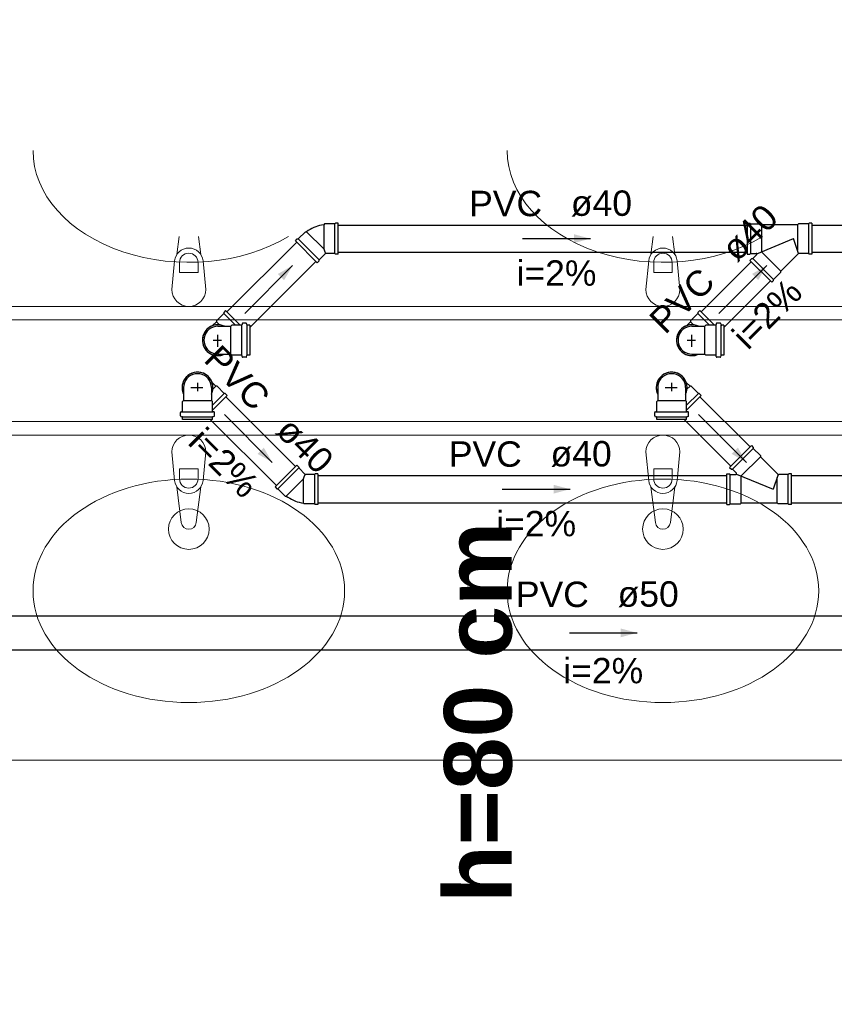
# Model space of a CAD drawing. Header units: millimetres. Extents: x -27714 to -5776, y 5810 to 9208.
# Tile 59 of 256: x -25571.05 to -25566.24, y 7037.78 to 7043.6. Entities that reach past the tile are written whole.
import ezdxf

# ---------------------------------------------------------------- set-up
doc = ezdxf.new("R2010")
doc.units = ezdxf.units.MM
for name, color, linetype in [('HIDRO', 5, 'Continuous'), ('Simbolos', 5, 'Continuous'), ('Simbolos_int', 2, 'Continuous'), ('TEXTO', 7, 'Continuous'), ('TEXTO @ 100', 7, 'Continuous'), ('TEXTO @ 200', 7, 'Continuous'), ('TEXTO @ 25', 7, 'Continuous'), ('TQ-Sentido conduto', 9, 'Continuous')]:
    doc.layers.add(name, color=color, linetype=linetype)
doc.layers.add('TQ-Condutos', color=3, linetype='Continuous', lineweight=30)
doc.layers.add('TQ-Textos conduto', color=7, linetype='Continuous', lineweight=25)
doc.styles.add('Arial', font='arial.ttf')
doc.styles.add('ArialN', font='arialbd.ttf')

# ---------------------------------------------------------------- blocks, each defined once
blk = doc.blocks.new('SIMBOLO NOMENCLATURA')
at = {"linetype": 'Continuous'}
blk.add_circle((-30, 0), 30, dxfattribs=at)
blk = doc.blocks.new('*U147')
at = {"layer": 'TEXTO @ 100', "linetype": 'Continuous', "xscale": 20, "yscale": 20, "zscale": 20}
blk.add_blockref('SIMBOLO NOMENCLATURA', (-25314.2283, 7009.9176), dxfattribs=at)
at = {"layer": 'TEXTO @ 200', "linetype": 'Continuous', "xscale": 40, "yscale": 40, "zscale": 40}
blk.add_blockref('SIMBOLO NOMENCLATURA', (-25314.2283, 7009.9176), dxfattribs=at)
at = {"layer": 'TEXTO @ 25', "linetype": 'Continuous', "xscale": 5, "yscale": 5, "zscale": 5}
blk.add_blockref('SIMBOLO NOMENCLATURA', (-25314.2283, 7009.9176), dxfattribs=at)
blk = doc.blocks.new('*U151')
at = {"layer": 'TEXTO @ 100', "linetype": 'Continuous', "xscale": 20, "yscale": 20, "zscale": 20}
blk.add_blockref('SIMBOLO NOMENCLATURA', (-25312.5642, 7079.2502), dxfattribs=at)
at = {"layer": 'TEXTO @ 200', "linetype": 'Continuous', "xscale": 40, "yscale": 40, "zscale": 40}
blk.add_blockref('SIMBOLO NOMENCLATURA', (-25312.5642, 7079.2502), dxfattribs=at)
at = {"layer": 'TEXTO @ 25', "linetype": 'Continuous', "xscale": 5, "yscale": 5, "zscale": 5}
blk.add_blockref('SIMBOLO NOMENCLATURA', (-25312.5642, 7079.2502), dxfattribs=at)
blk = doc.blocks.new('*U155')
at = {"layer": 'TEXTO @ 200', "linetype": 'Continuous', "xscale": 40, "yscale": 40, "zscale": 40}
blk.add_blockref('SIMBOLO NOMENCLATURA', (-23654.5269, 7584.9791), dxfattribs=at)
blk = doc.blocks.new('*U159')
at = {"layer": 'TEXTO @ 200', "linetype": 'Continuous', "xscale": 40, "yscale": 40, "zscale": 40}
blk.add_blockref('SIMBOLO NOMENCLATURA', (-23783.0676, 7189.4887), dxfattribs=at)

msp = doc.modelspace()

# ---------------------------------------------------------------- hatches: boundary and pattern name
at = {"layer": 'TQ-Sentido conduto', "linetype": 'Continuous'}
for points in [[(-25567.6766, 7042.3064), (-25567.7732, 7042.3323), (-25567.7732, 7042.2806)], [(-25569.4352, 7042.1478), (-25569.5218, 7042.0978), (-25569.4852, 7042.0612)], [(-25566.6352, 7042.1478), (-25566.7218, 7042.0978), (-25566.6852, 7042.0612)], [(-25569.5552, 7040.985), (-25569.6052, 7041.0717), (-25569.6418, 7041.035)], [(-25566.7552, 7040.985), (-25566.8052, 7041.0717), (-25566.8418, 7041.035)], [(-25567.7966, 7040.8264), (-25567.8932, 7040.8523), (-25567.8932, 7040.8006)], [(-25567.4006, 7039.9779), (-25567.4972, 7040.0038), (-25567.4972, 7039.952)]]:
    msp.add_hatch(color=256, dxfattribs=at).paths.add_polyline_path(points)

# ---------------------------------------------------------------- linework, layer by layer
at = {"color": 7, "linetype": 'Continuous', "lineweight": 0}
for p, q in [((-25577.0881, 7041.9064), (-25562.6481, 7041.9064)), ((-25577.0881, 7041.8264), (-25562.6481, 7041.8264)), ((-25577.0881, 7041.2264), (-25562.6481, 7041.2264)), ((-25577.0881, 7041.1464), (-25562.6481, 7041.1464)), ((-25577.0881, 7039.2264), (-25562.6481, 7039.2264))]:
    msp.add_line(p, q, dxfattribs=at)
at = {"color": 83, "linetype": 'Continuous', "lineweight": 0}
msp.add_line((-25583.4481, 7041.8264), (-25562.6481, 7041.8264), dxfattribs=at)
at = {"color": 7, "linetype": 'Continuous', "lineweight": 0}
for points in [[(-25562.6881, 7041.8264), (-25583.4481, 7041.8264)], [(-25585.6481, 7041.2264), (-25562.6481, 7041.2264)]]:
    msp.add_lwpolyline(points, dxfattribs=at)
at = {"color": 83, "linetype": 'Continuous', "lineweight": 0}
msp.add_lwpolyline([(-25562.6481, 7041.2264), (-25585.6481, 7041.2264), (-25585.6481, 7028.3264), (-25562.6481, 7028.3264)], close=True, dxfattribs=at)
at = {"layer": 'HIDRO', "linetype": 'Continuous', "lineweight": 0}
for p, q in [((-25570.1191, 7042.2123), (-25570.1056, 7042.3195)), ((-25569.9906, 7042.3195), (-25569.9772, 7042.2123)), ((-25567.3191, 7042.2123), (-25567.3056, 7042.3195)), ((-25567.1906, 7042.3195), (-25567.1772, 7042.2123)), ((-25570.1481, 7042.0064), (-25570.1321, 7042.1743)), ((-25570.1025, 7042.1656), (-25570.1025, 7042.1061)), ((-25569.9937, 7042.1061), (-25569.9937, 7042.1656)), ((-25569.9641, 7042.1743), (-25569.9481, 7042.0064)), ((-25567.3481, 7042.0064), (-25567.3321, 7042.1743)), ((-25567.3025, 7042.1656), (-25567.3025, 7042.1061)), ((-25567.1937, 7042.1061), (-25567.1937, 7042.1656)), ((-25567.1641, 7042.1743), (-25567.1481, 7042.0064)), ((-25570.1025, 7042.1061), (-25569.9937, 7042.1061)), ((-25567.3025, 7042.1061), (-25567.1937, 7042.1061)), ((-25570.1481, 7041.0464), (-25570.1321, 7040.8786)), ((-25569.9641, 7040.8786), (-25569.9481, 7041.0464)), ((-25567.3481, 7041.0464), (-25567.3321, 7040.8786)), ((-25567.1641, 7040.8786), (-25567.1481, 7041.0464)), ((-25570.1025, 7040.8873), (-25570.1025, 7040.9468)), ((-25570.1025, 7040.9468), (-25569.9937, 7040.9468)), ((-25569.9937, 7040.9468), (-25569.9937, 7040.8873)), ((-25567.3025, 7040.8873), (-25567.3025, 7040.9468)), ((-25567.3025, 7040.9468), (-25567.1937, 7040.9468)), ((-25567.1937, 7040.9468), (-25567.1937, 7040.8873)), ((-25570.1191, 7040.8406), (-25570.0925, 7040.6288)), ((-25570.0037, 7040.6288), (-25569.9772, 7040.8406)), ((-25567.3191, 7040.8406), (-25567.2925, 7040.6288)), ((-25567.2037, 7040.6288), (-25567.1772, 7040.8406))]:
    msp.add_line(p, q, dxfattribs=at)
for centre in [(-25570.0481, 7040.5908), (-25567.2481, 7040.5908)]:
    msp.add_circle(centre, 0.12, dxfattribs=at)
for centre, radius, start, end in [((-25570.0481, 7042.1667), 0.0843, 5.16961, 174.83037), ((-25567.2481, 7042.1667), 0.0843, 5.16961, 174.83037), ((-25570.0481, 7042.1656), 0.0544, 0, 180), ((-25567.2481, 7042.1656), 0.0544, 0, 180), ((-25570.0481, 7042.0064), 0.1, 180, 0), ((-25567.2481, 7042.0064), 0.1, 180, 0), ((-25570.0481, 7041.0464), 0.1, 0, 180), ((-25567.2481, 7041.0464), 0.1, 0, 180), ((-25570.0481, 7040.8862), 0.0843, 185.16961, 354.83039), ((-25570.0481, 7040.8873), 0.0544, 180, 0), ((-25567.2481, 7040.8862), 0.0843, 185.16961, 354.83039), ((-25567.2481, 7040.8873), 0.0544, 180, 0), ((-25570.0481, 7040.6344), 0.0447, 187.13892, 352.86108), ((-25567.2481, 7040.6344), 0.0447, 187.13892, 352.86108)]:
    msp.add_arc(centre, radius, start, end, dxfattribs=at)
for centre in [(-25570.0481, 7042.8264), (-25567.2481, 7042.8264)]:
    msp.add_ellipse(centre, major_axis=(-0.92, 0), ratio=0.717391, start_param=0, end_param=2.265138, dxfattribs=at)
for centre in [(-25570.0481, 7040.2264), (-25567.2481, 7040.2264)]:
    msp.add_ellipse(centre, major_axis=(-0.92, 0), ratio=0.717391, dxfattribs=at)
at = {"layer": 'Simbolos'}
for p, q in [((-25569.2466, 7042.3936), (-25569.2514, 7042.3888)), ((-25569.1866, 7042.3936), (-25569.2466, 7042.3936)), ((-25569.1826, 7042.3977), (-25569.1866, 7042.3936)), ((-25569.1666, 7042.3977), (-25569.1826, 7042.3977)), ((-25569.1666, 7042.2152), (-25569.1666, 7042.3977)), ((-25566.7501, 7042.3976), (-25566.7501, 7042.2152)), ((-25566.7501, 7042.3976), (-25566.7341, 7042.3976)), ((-25566.7341, 7042.3976), (-25566.7301, 7042.3936)), ((-25566.7301, 7042.3936), (-25566.6701, 7042.3936)), ((-25566.6701, 7042.3936), (-25566.6653, 7042.3888)), ((-25566.4529, 7042.3888), (-25566.6653, 7042.3888)), ((-25566.4481, 7042.3936), (-25566.4529, 7042.3888)), ((-25566.3881, 7042.3936), (-25566.4481, 7042.3936)), ((-25566.3841, 7042.3976), (-25566.3881, 7042.3936)), ((-25566.3681, 7042.3976), (-25566.3841, 7042.3976)), ((-25566.3681, 7042.3976), (-25566.3681, 7042.2152)), ((-25569.4188, 7042.2931), (-25569.4075, 7042.3045)), ((-25569.4075, 7042.3045), (-25569.4019, 7042.3045)), ((-25569.4019, 7042.3045), (-25569.3594, 7042.3469)), ((-25569.3594, 7042.3469), (-25569.3527, 7042.3469)), ((-25569.2899, 7042.1642), (-25569.4188, 7042.2931)), ((-25569.2786, 7042.1811), (-25569.2405, 7042.2192)), ((-25569.1866, 7042.2192), (-25569.2405, 7042.2192)), ((-25569.1826, 7042.2152), (-25569.1866, 7042.2192)), ((-25569.1666, 7042.2152), (-25569.1826, 7042.2152)), ((-25566.7501, 7042.2152), (-25566.7341, 7042.2152)), ((-25566.7345, 7042.1775), (-25566.7232, 7042.1888)), ((-25566.7341, 7042.2152), (-25566.7301, 7042.2192)), ((-25566.7301, 7042.2192), (-25566.6967, 7042.2192)), ((-25566.7232, 7042.1888), (-25566.7175, 7042.1888)), ((-25566.7175, 7042.1888), (-25566.6939, 7042.2124)), ((-25566.5518, 7042.1147), (-25566.4496, 7042.2169)), ((-25566.3881, 7042.2192), (-25566.4439, 7042.2192)), ((-25566.3841, 7042.2152), (-25566.3881, 7042.2192)), ((-25566.3681, 7042.2152), (-25566.3841, 7042.2152)), ((-25569.2899, 7042.1642), (-25569.2786, 7042.1755)), ((-25569.2786, 7042.1755), (-25569.2786, 7042.1811)), ((-25566.6055, 7042.0485), (-25566.7345, 7042.1775)), ((-25566.5942, 7042.0655), (-25566.5518, 7042.1079)), ((-25566.5518, 7042.1079), (-25566.5518, 7042.1147)), ((-25566.6055, 7042.0485), (-25566.5942, 7042.0598)), ((-25566.5942, 7042.0598), (-25566.5942, 7042.0655)), ((-25569.8421, 7041.8643), (-25569.8845, 7041.8218)), ((-25569.8308, 7041.8812), (-25569.8421, 7041.8699)), ((-25569.8421, 7041.8699), (-25569.8421, 7041.8643)), ((-25569.8308, 7041.8812), (-25569.7441, 7041.7946)), ((-25567.0421, 7041.8643), (-25567.0845, 7041.8218)), ((-25567.0308, 7041.8812), (-25567.0421, 7041.8699)), ((-25567.0421, 7041.8699), (-25567.0421, 7041.8643)), ((-25567.0308, 7041.8812), (-25566.9441, 7041.7946)), ((-25569.9072, 7041.7924), (-25569.8845, 7041.8149)), ((-25569.8845, 7041.8218), (-25569.8845, 7041.8149)), ((-25569.8766, 7041.7889), (-25569.8375, 7041.7888)), ((-25569.8375, 7041.7888), (-25569.8003, 7041.7888)), ((-25569.7945, 7041.7946), (-25569.8003, 7041.7888)), ((-25569.7378, 7041.7946), (-25569.7945, 7041.7946)), ((-25569.7334, 7041.803), (-25569.7339, 7041.7983)), ((-25569.7103, 7041.8067), (-25569.7295, 7041.8067)), ((-25569.7065, 7041.8037), (-25569.7048, 7041.7976)), ((-25569.6886, 7041.7947), (-25569.701, 7041.7946)), ((-25569.6886, 7041.7947), (-25569.6886, 7041.6182)), ((-25567.1072, 7041.7924), (-25567.0845, 7041.8149)), ((-25567.0845, 7041.8218), (-25567.0845, 7041.8149)), ((-25567.0766, 7041.7889), (-25567.0375, 7041.7888)), ((-25567.0375, 7041.7888), (-25567.0003, 7041.7888)), ((-25566.9945, 7041.7946), (-25567.0003, 7041.7888)), ((-25566.9378, 7041.7946), (-25566.9945, 7041.7946)), ((-25566.9334, 7041.803), (-25566.9339, 7041.7983)), ((-25566.9103, 7041.8067), (-25566.9295, 7041.8067)), ((-25566.9065, 7041.8037), (-25566.9048, 7041.7976)), ((-25566.8886, 7041.7947), (-25566.901, 7041.7946)), ((-25566.8886, 7041.7947), (-25566.8886, 7041.6182)), ((-25569.8766, 7041.624), (-25569.8375, 7041.6241)), ((-25569.8375, 7041.6241), (-25569.8003, 7041.6241)), ((-25569.7945, 7041.6183), (-25569.8003, 7041.6241)), ((-25569.7378, 7041.6183), (-25569.7945, 7041.6183)), ((-25569.7334, 7041.6099), (-25569.7339, 7041.6146)), ((-25569.7103, 7041.6062), (-25569.7295, 7041.6062)), ((-25569.7065, 7041.6092), (-25569.7048, 7041.6153)), ((-25569.6886, 7041.6182), (-25569.701, 7041.6183)), ((-25567.0766, 7041.624), (-25567.0375, 7041.6241)), ((-25567.0375, 7041.6241), (-25567.0003, 7041.6241)), ((-25566.9945, 7041.6183), (-25567.0003, 7041.6241)), ((-25566.9378, 7041.6183), (-25566.9945, 7041.6183)), ((-25566.9334, 7041.6099), (-25566.9339, 7041.6146)), ((-25566.9103, 7041.6062), (-25566.9295, 7041.6062)), ((-25566.9065, 7041.6092), (-25566.9048, 7041.6153)), ((-25566.8886, 7041.6182), (-25566.901, 7041.6183)), ((-25569.9106, 7041.457), (-25569.8881, 7041.4344)), ((-25569.8812, 7041.4344), (-25569.8881, 7041.4344)), ((-25569.8387, 7041.3919), (-25569.8812, 7041.4344)), ((-25567.1106, 7041.457), (-25567.0881, 7041.4344)), ((-25567.0812, 7041.4344), (-25567.0881, 7041.4344)), ((-25567.0387, 7041.3919), (-25567.0812, 7041.4344)), ((-25570.079, 7041.4264), (-25570.079, 7041.3874)), ((-25570.079, 7041.3874), (-25570.079, 7041.3502)), ((-25569.9142, 7041.4264), (-25569.9142, 7041.3874)), ((-25569.9142, 7041.3874), (-25569.9142, 7041.3502)), ((-25569.8218, 7041.3806), (-25569.9084, 7041.294)), ((-25569.8331, 7041.3919), (-25569.8387, 7041.3919)), ((-25569.8218, 7041.3806), (-25569.8331, 7041.3919)), ((-25567.279, 7041.4264), (-25567.279, 7041.3874)), ((-25567.279, 7041.3874), (-25567.279, 7041.3502)), ((-25567.1142, 7041.4264), (-25567.1142, 7041.3874)), ((-25567.1142, 7041.3874), (-25567.1142, 7041.3502)), ((-25567.0218, 7041.3806), (-25567.1084, 7041.294)), ((-25567.0331, 7041.3919), (-25567.0387, 7041.3919)), ((-25567.0218, 7041.3806), (-25567.0331, 7041.3919)), ((-25570.0848, 7041.3444), (-25570.079, 7041.3502)), ((-25570.0848, 7041.2877), (-25570.0848, 7041.3444)), ((-25569.9084, 7041.3444), (-25569.9142, 7041.3502)), ((-25569.9084, 7041.2877), (-25569.9084, 7041.3444)), ((-25567.2848, 7041.3444), (-25567.279, 7041.3502)), ((-25567.2848, 7041.2877), (-25567.2848, 7041.3444)), ((-25567.1084, 7041.3444), (-25567.1142, 7041.3502)), ((-25567.1084, 7041.2877), (-25567.1084, 7041.3444)), ((-25570.0968, 7041.2602), (-25570.0968, 7041.2793)), ((-25570.0938, 7041.2563), (-25570.0877, 7041.2547)), ((-25570.0931, 7041.2833), (-25570.0884, 7041.2837)), ((-25569.8993, 7041.2563), (-25569.9054, 7041.2547)), ((-25569.9, 7041.2833), (-25569.9047, 7041.2837)), ((-25569.8964, 7041.2602), (-25569.8964, 7041.2793)), ((-25567.2968, 7041.2602), (-25567.2968, 7041.2793)), ((-25567.2938, 7041.2563), (-25567.2877, 7041.2547)), ((-25567.2931, 7041.2833), (-25567.2884, 7041.2837)), ((-25567.0993, 7041.2563), (-25567.1054, 7041.2547)), ((-25567.1, 7041.2833), (-25567.1047, 7041.2837)), ((-25567.0964, 7041.2602), (-25567.0964, 7041.2793)), ((-25570.0848, 7041.2384), (-25570.0848, 7041.2509)), ((-25569.9084, 7041.2384), (-25570.0848, 7041.2384)), ((-25569.9084, 7041.2384), (-25569.9084, 7041.2509)), ((-25567.2848, 7041.2384), (-25567.2848, 7041.2509)), ((-25567.1084, 7041.2384), (-25567.2848, 7041.2384)), ((-25567.1084, 7041.2384), (-25567.1084, 7041.2509)), ((-25566.7255, 7041.0844), (-25566.8545, 7040.9554)), ((-25566.7255, 7041.0844), (-25566.7142, 7041.073)), ((-25566.7142, 7041.073), (-25566.7142, 7041.0674)), ((-25566.7142, 7041.0674), (-25566.6718, 7041.025)), ((-25566.6718, 7041.025), (-25566.6718, 7041.0182)), ((-25569.4099, 7040.9687), (-25569.5388, 7040.8397)), ((-25569.4099, 7040.9687), (-25569.3986, 7040.9574)), ((-25566.6718, 7041.0182), (-25566.5696, 7040.916)), ((-25569.3986, 7040.9574), (-25569.3986, 7040.9517)), ((-25569.3986, 7040.9517), (-25569.3605, 7040.9136)), ((-25569.3066, 7040.9136), (-25569.3605, 7040.9136)), ((-25569.3026, 7040.9177), (-25569.3066, 7040.9136)), ((-25569.2866, 7040.9177), (-25569.3026, 7040.9177)), ((-25569.2866, 7040.9177), (-25569.2866, 7040.7352)), ((-25566.8701, 7040.9176), (-25566.8541, 7040.9176)), ((-25566.8701, 7040.7352), (-25566.8701, 7040.9176)), ((-25566.8545, 7040.9554), (-25566.8432, 7040.9441)), ((-25566.8541, 7040.9176), (-25566.8501, 7040.9136)), ((-25566.8501, 7040.9136), (-25566.8167, 7040.9136)), ((-25566.8432, 7040.9441), (-25566.8375, 7040.9441)), ((-25566.8375, 7040.9441), (-25566.8139, 7040.9205)), ((-25566.5081, 7040.9136), (-25566.5639, 7040.9136)), ((-25566.5041, 7040.9176), (-25566.5081, 7040.9136)), ((-25566.4881, 7040.9176), (-25566.5041, 7040.9176)), ((-25566.4881, 7040.7352), (-25566.4881, 7040.9176)), ((-25569.5388, 7040.8397), (-25569.5275, 7040.8284)), ((-25569.5275, 7040.8284), (-25569.5219, 7040.8284)), ((-25569.5219, 7040.8284), (-25569.4794, 7040.786)), ((-25569.4794, 7040.786), (-25569.4727, 7040.786)), ((-25569.3666, 7040.7392), (-25569.3714, 7040.7441)), ((-25569.3066, 7040.7392), (-25569.3666, 7040.7392)), ((-25569.3026, 7040.7352), (-25569.3066, 7040.7392)), ((-25569.2866, 7040.7352), (-25569.3026, 7040.7352)), ((-25566.8701, 7040.7352), (-25566.8541, 7040.7352)), ((-25566.8541, 7040.7352), (-25566.8501, 7040.7392)), ((-25566.8501, 7040.7392), (-25566.7901, 7040.7392)), ((-25566.7901, 7040.7392), (-25566.7853, 7040.744)), ((-25566.5729, 7040.744), (-25566.7853, 7040.744)), ((-25566.5681, 7040.7392), (-25566.5729, 7040.744)), ((-25566.5081, 7040.7392), (-25566.5681, 7040.7392)), ((-25566.5041, 7040.7352), (-25566.5081, 7040.7392)), ((-25566.4881, 7040.7352), (-25566.5041, 7040.7352))]:
    msp.add_line(p, q, dxfattribs=at)
for points in [[(-25569.2514, 7042.3888), (-25569.2635, 7042.3866), (-25569.2754, 7042.3837), (-25569.2872, 7042.3803), (-25569.2988, 7042.3762), (-25569.3101, 7042.3715), (-25569.3212, 7042.3662), (-25569.332, 7042.3603), (-25569.3425, 7042.3539), (-25569.3526, 7042.3469)], [(-25566.6939, 7042.2124), (-25566.6936, 7042.2128), (-25566.6933, 7042.2132), (-25566.693, 7042.2137), (-25566.6929, 7042.2142), (-25566.6928, 7042.2147), (-25566.6927, 7042.2152), (-25566.6928, 7042.2158), (-25566.6929, 7042.2163), (-25566.693, 7042.2168), (-25566.6933, 7042.2172), (-25566.6936, 7042.2177), (-25566.6939, 7042.2181), (-25566.6943, 7042.2184), (-25566.6947, 7042.2187), (-25566.6952, 7042.2189), (-25566.6957, 7042.2191), (-25566.6962, 7042.2192), (-25566.6967, 7042.2192)], [(-25566.4439, 7042.2192), (-25566.4446, 7042.2192), (-25566.4453, 7042.2191), (-25566.446, 7042.219), (-25566.4467, 7042.2188), (-25566.4473, 7042.2185), (-25566.4479, 7042.2182), (-25566.4485, 7042.2178), (-25566.4491, 7042.2174), (-25566.4496, 7042.2169)], [(-25569.8766, 7041.7888), (-25569.8909, 7041.7875), (-25569.9047, 7041.7838), (-25569.9177, 7041.7778), (-25569.9295, 7041.7695), (-25569.9397, 7041.7594), (-25569.9479, 7041.7476), (-25569.954, 7041.7346), (-25569.9577, 7041.7207), (-25569.9589, 7041.7064), (-25569.9577, 7041.6921), (-25569.954, 7041.6783), (-25569.9479, 7041.6653), (-25569.9397, 7041.6535), (-25569.9295, 7041.6434), (-25569.9177, 7041.6351), (-25569.9047, 7041.6291), (-25569.8909, 7041.6253), (-25569.8766, 7041.6241)], [(-25569.7378, 7041.7946), (-25569.7372, 7041.7947), (-25569.7365, 7041.7949), (-25569.7359, 7041.7951), (-25569.7354, 7041.7955), (-25569.7349, 7041.7959), (-25569.7345, 7041.7965), (-25569.7342, 7041.797), (-25569.7339, 7041.7977), (-25569.7338, 7041.7983)], [(-25569.7295, 7041.8066), (-25569.7301, 7041.8066), (-25569.7308, 7041.8064), (-25569.7314, 7041.8062), (-25569.7319, 7041.8058), (-25569.7324, 7041.8054), (-25569.7328, 7041.8048), (-25569.7331, 7041.8043), (-25569.7333, 7041.8036), (-25569.7334, 7041.803)], [(-25569.7065, 7041.8037), (-25569.7067, 7041.8042), (-25569.7069, 7041.8047), (-25569.7073, 7041.8052), (-25569.7077, 7041.8056), (-25569.7081, 7041.806), (-25569.7087, 7041.8063), (-25569.7092, 7041.8065), (-25569.7098, 7041.8066), (-25569.7103, 7041.8066)], [(-25569.7048, 7041.7976), (-25569.7047, 7041.7971), (-25569.7044, 7041.7965), (-25569.704, 7041.7961), (-25569.7036, 7041.7957), (-25569.7032, 7041.7953), (-25569.7027, 7041.795), (-25569.7021, 7041.7948), (-25569.7016, 7041.7947), (-25569.701, 7041.7946)], [(-25567.0766, 7041.7888), (-25567.0909, 7041.7875), (-25567.1047, 7041.7838), (-25567.1177, 7041.7778), (-25567.1295, 7041.7695), (-25567.1397, 7041.7594), (-25567.1479, 7041.7476), (-25567.154, 7041.7346), (-25567.1577, 7041.7207), (-25567.1589, 7041.7064), (-25567.1577, 7041.6921), (-25567.154, 7041.6783), (-25567.1479, 7041.6653), (-25567.1397, 7041.6535), (-25567.1295, 7041.6434), (-25567.1177, 7041.6351), (-25567.1047, 7041.6291), (-25567.0909, 7041.6253), (-25567.0766, 7041.6241)], [(-25566.9378, 7041.7946), (-25566.9372, 7041.7947), (-25566.9365, 7041.7949), (-25566.9359, 7041.7951), (-25566.9354, 7041.7955), (-25566.9349, 7041.7959), (-25566.9345, 7041.7965), (-25566.9342, 7041.797), (-25566.9339, 7041.7977), (-25566.9338, 7041.7983)], [(-25566.9295, 7041.8066), (-25566.9301, 7041.8066), (-25566.9308, 7041.8064), (-25566.9314, 7041.8062), (-25566.9319, 7041.8058), (-25566.9324, 7041.8054), (-25566.9328, 7041.8048), (-25566.9331, 7041.8043), (-25566.9333, 7041.8036), (-25566.9334, 7041.803)], [(-25566.9065, 7041.8037), (-25566.9067, 7041.8042), (-25566.9069, 7041.8047), (-25566.9073, 7041.8052), (-25566.9077, 7041.8056), (-25566.9081, 7041.806), (-25566.9087, 7041.8063), (-25566.9092, 7041.8065), (-25566.9098, 7041.8066), (-25566.9103, 7041.8066)], [(-25566.9048, 7041.7976), (-25566.9047, 7041.7971), (-25566.9044, 7041.7965), (-25566.904, 7041.7961), (-25566.9036, 7041.7957), (-25566.9032, 7041.7953), (-25566.9027, 7041.795), (-25566.9021, 7041.7948), (-25566.9016, 7041.7947), (-25566.901, 7041.7946)], [(-25569.7338, 7041.6146), (-25569.7339, 7041.6152), (-25569.7342, 7041.6159), (-25569.7345, 7041.6164), (-25569.7349, 7041.617), (-25569.7354, 7041.6174), (-25569.7359, 7041.6178), (-25569.7365, 7041.618), (-25569.7372, 7041.6182), (-25569.7378, 7041.6182)], [(-25569.7334, 7041.6099), (-25569.7333, 7041.6093), (-25569.7331, 7041.6086), (-25569.7328, 7041.608), (-25569.7324, 7041.6075), (-25569.7319, 7041.6071), (-25569.7314, 7041.6067), (-25569.7308, 7041.6065), (-25569.7301, 7041.6063), (-25569.7295, 7041.6062)], [(-25569.7103, 7041.6062), (-25569.7098, 7041.6063), (-25569.7092, 7041.6064), (-25569.7087, 7041.6066), (-25569.7081, 7041.6069), (-25569.7077, 7041.6073), (-25569.7073, 7041.6077), (-25569.7069, 7041.6081), (-25569.7067, 7041.6087), (-25569.7065, 7041.6092)], [(-25569.701, 7041.6182), (-25569.7016, 7041.6182), (-25569.7021, 7041.6181), (-25569.7027, 7041.6179), (-25569.7032, 7041.6176), (-25569.7036, 7041.6172), (-25569.704, 7041.6168), (-25569.7044, 7041.6163), (-25569.7047, 7041.6158), (-25569.7048, 7041.6153)], [(-25566.9338, 7041.6146), (-25566.9339, 7041.6152), (-25566.9342, 7041.6159), (-25566.9345, 7041.6164), (-25566.9349, 7041.617), (-25566.9354, 7041.6174), (-25566.9359, 7041.6178), (-25566.9365, 7041.618), (-25566.9372, 7041.6182), (-25566.9378, 7041.6182)], [(-25566.9334, 7041.6099), (-25566.9333, 7041.6093), (-25566.9331, 7041.6086), (-25566.9328, 7041.608), (-25566.9324, 7041.6075), (-25566.9319, 7041.6071), (-25566.9314, 7041.6067), (-25566.9308, 7041.6065), (-25566.9301, 7041.6063), (-25566.9295, 7041.6062)], [(-25566.9103, 7041.6062), (-25566.9098, 7041.6063), (-25566.9092, 7041.6064), (-25566.9087, 7041.6066), (-25566.9081, 7041.6069), (-25566.9077, 7041.6073), (-25566.9073, 7041.6077), (-25566.9069, 7041.6081), (-25566.9067, 7041.6087), (-25566.9065, 7041.6092)], [(-25566.901, 7041.6182), (-25566.9016, 7041.6182), (-25566.9021, 7041.6181), (-25566.9027, 7041.6179), (-25566.9032, 7041.6176), (-25566.9036, 7041.6172), (-25566.904, 7041.6168), (-25566.9044, 7041.6163), (-25566.9047, 7041.6158), (-25566.9048, 7041.6153)], [(-25569.9142, 7041.4264), (-25569.9155, 7041.4407), (-25569.9192, 7041.4546), (-25569.9253, 7041.4676), (-25569.9335, 7041.4794), (-25569.9436, 7041.4895), (-25569.9554, 7041.4978), (-25569.9684, 7041.5038), (-25569.9823, 7041.5075), (-25569.9966, 7041.5088), (-25570.0109, 7041.5075), (-25570.0247, 7041.5038), (-25570.0377, 7041.4978), (-25570.0495, 7041.4895), (-25570.0597, 7041.4794), (-25570.0679, 7041.4676), (-25570.074, 7041.4546), (-25570.0777, 7041.4407), (-25570.0789, 7041.4264)], [(-25567.1142, 7041.4264), (-25567.1155, 7041.4407), (-25567.1192, 7041.4546), (-25567.1253, 7041.4676), (-25567.1335, 7041.4794), (-25567.1436, 7041.4895), (-25567.1554, 7041.4978), (-25567.1684, 7041.5038), (-25567.1823, 7041.5075), (-25567.1966, 7041.5088), (-25567.2109, 7041.5075), (-25567.2247, 7041.5038), (-25567.2377, 7041.4978), (-25567.2495, 7041.4895), (-25567.2597, 7041.4794), (-25567.2679, 7041.4676), (-25567.274, 7041.4546), (-25567.2777, 7041.4407), (-25567.2789, 7041.4264)], [(-25570.0931, 7041.2833), (-25570.0938, 7041.2832), (-25570.0944, 7041.283), (-25570.095, 7041.2827), (-25570.0955, 7041.2823), (-25570.0959, 7041.2818), (-25570.0963, 7041.2812), (-25570.0966, 7041.2806), (-25570.0967, 7041.28), (-25570.0968, 7041.2793)], [(-25570.0968, 7041.2602), (-25570.0967, 7041.2596), (-25570.0966, 7041.2591), (-25570.0964, 7041.2585), (-25570.0961, 7041.258), (-25570.0958, 7041.2576), (-25570.0953, 7041.2572), (-25570.0949, 7041.2568), (-25570.0944, 7041.2565), (-25570.0938, 7041.2564)], [(-25570.0884, 7041.2837), (-25570.0878, 7041.2838), (-25570.0872, 7041.284), (-25570.0866, 7041.2843), (-25570.0861, 7041.2847), (-25570.0856, 7041.2852), (-25570.0853, 7041.2858), (-25570.085, 7041.2864), (-25570.0848, 7041.287), (-25570.0848, 7041.2877)], [(-25569.9084, 7041.2877), (-25569.9083, 7041.287), (-25569.9081, 7041.2864), (-25569.9079, 7041.2858), (-25569.9075, 7041.2852), (-25569.9071, 7041.2847), (-25569.9066, 7041.2843), (-25569.906, 7041.284), (-25569.9054, 7041.2838), (-25569.9047, 7041.2837)], [(-25569.8964, 7041.2793), (-25569.8964, 7041.28), (-25569.8966, 7041.2806), (-25569.8969, 7041.2812), (-25569.8972, 7041.2818), (-25569.8977, 7041.2823), (-25569.8982, 7041.2827), (-25569.8988, 7041.283), (-25569.8994, 7041.2832), (-25569.9, 7041.2833)], [(-25569.8993, 7041.2564), (-25569.8988, 7041.2565), (-25569.8983, 7041.2568), (-25569.8978, 7041.2572), (-25569.8974, 7041.2576), (-25569.897, 7041.258), (-25569.8968, 7041.2585), (-25569.8965, 7041.2591), (-25569.8964, 7041.2596), (-25569.8964, 7041.2602)], [(-25567.2931, 7041.2833), (-25567.2938, 7041.2832), (-25567.2944, 7041.283), (-25567.295, 7041.2827), (-25567.2955, 7041.2823), (-25567.2959, 7041.2818), (-25567.2963, 7041.2812), (-25567.2966, 7041.2806), (-25567.2967, 7041.28), (-25567.2968, 7041.2793)], [(-25567.2968, 7041.2602), (-25567.2967, 7041.2596), (-25567.2966, 7041.2591), (-25567.2964, 7041.2585), (-25567.2961, 7041.258), (-25567.2958, 7041.2576), (-25567.2953, 7041.2572), (-25567.2949, 7041.2568), (-25567.2944, 7041.2565), (-25567.2938, 7041.2564)], [(-25567.2884, 7041.2837), (-25567.2878, 7041.2838), (-25567.2872, 7041.284), (-25567.2866, 7041.2843), (-25567.2861, 7041.2847), (-25567.2856, 7041.2852), (-25567.2853, 7041.2858), (-25567.285, 7041.2864), (-25567.2848, 7041.287), (-25567.2848, 7041.2877)], [(-25567.1084, 7041.2877), (-25567.1083, 7041.287), (-25567.1081, 7041.2864), (-25567.1079, 7041.2858), (-25567.1075, 7041.2852), (-25567.1071, 7041.2847), (-25567.1066, 7041.2843), (-25567.106, 7041.284), (-25567.1054, 7041.2838), (-25567.1047, 7041.2837)], [(-25567.0964, 7041.2793), (-25567.0964, 7041.28), (-25567.0966, 7041.2806), (-25567.0969, 7041.2812), (-25567.0972, 7041.2818), (-25567.0977, 7041.2823), (-25567.0982, 7041.2827), (-25567.0988, 7041.283), (-25567.0994, 7041.2832), (-25567.1, 7041.2833)], [(-25567.0993, 7041.2564), (-25567.0988, 7041.2565), (-25567.0983, 7041.2568), (-25567.0978, 7041.2572), (-25567.0974, 7041.2576), (-25567.097, 7041.258), (-25567.0968, 7041.2585), (-25567.0965, 7041.2591), (-25567.0964, 7041.2596), (-25567.0964, 7041.2602)], [(-25570.0848, 7041.2509), (-25570.0848, 7041.2514), (-25570.0849, 7041.252), (-25570.0852, 7041.2525), (-25570.0854, 7041.2531), (-25570.0858, 7041.2535), (-25570.0862, 7041.2539), (-25570.0867, 7041.2543), (-25570.0872, 7041.2545), (-25570.0877, 7041.2547)], [(-25569.9054, 7041.2547), (-25569.9059, 7041.2545), (-25569.9065, 7041.2543), (-25569.9069, 7041.2539), (-25569.9074, 7041.2535), (-25569.9077, 7041.2531), (-25569.908, 7041.2525), (-25569.9082, 7041.252), (-25569.9083, 7041.2514), (-25569.9084, 7041.2509)], [(-25567.2848, 7041.2509), (-25567.2848, 7041.2514), (-25567.2849, 7041.252), (-25567.2852, 7041.2525), (-25567.2854, 7041.2531), (-25567.2858, 7041.2535), (-25567.2862, 7041.2539), (-25567.2867, 7041.2543), (-25567.2872, 7041.2545), (-25567.2877, 7041.2547)], [(-25567.1054, 7041.2547), (-25567.1059, 7041.2545), (-25567.1065, 7041.2543), (-25567.1069, 7041.2539), (-25567.1074, 7041.2535), (-25567.1077, 7041.2531), (-25567.108, 7041.2525), (-25567.1082, 7041.252), (-25567.1083, 7041.2514), (-25567.1084, 7041.2509)], [(-25566.8167, 7040.9136), (-25566.8162, 7040.9137), (-25566.8157, 7040.9138), (-25566.8152, 7040.9139), (-25566.8147, 7040.9142), (-25566.8143, 7040.9145), (-25566.8139, 7040.9148), (-25566.8136, 7040.9152), (-25566.8133, 7040.9156), (-25566.813, 7040.9161), (-25566.8129, 7040.9166), (-25566.8128, 7040.9171), (-25566.8127, 7040.9176), (-25566.8128, 7040.9182), (-25566.8129, 7040.9187), (-25566.813, 7040.9192), (-25566.8133, 7040.9196), (-25566.8136, 7040.9201), (-25566.8139, 7040.9205)], [(-25566.5696, 7040.916), (-25566.5691, 7040.9155), (-25566.5685, 7040.9151), (-25566.5679, 7040.9147), (-25566.5673, 7040.9144), (-25566.5667, 7040.9141), (-25566.566, 7040.9139), (-25566.5653, 7040.9138), (-25566.5646, 7040.9137), (-25566.5639, 7040.9136)], [(-25569.4726, 7040.786), (-25569.4625, 7040.779), (-25569.452, 7040.7726), (-25569.4412, 7040.7667), (-25569.4301, 7040.7614), (-25569.4188, 7040.7567), (-25569.4072, 7040.7526), (-25569.3954, 7040.7491), (-25569.3835, 7040.7463), (-25569.3714, 7040.744)]]:
    msp.add_lwpolyline(points, dxfattribs=at)
at = {"layer": 'Simbolos_int'}
for p, q in [((-25569.2514, 7042.3888), (-25569.2514, 7042.2456)), ((-25569.1866, 7042.2192), (-25569.1866, 7042.3936)), ((-25566.7301, 7042.3936), (-25566.7301, 7042.2192)), ((-25566.6653, 7042.3888), (-25566.6653, 7042.2282)), ((-25566.4529, 7042.3888), (-25566.4529, 7042.2375)), ((-25566.3881, 7042.3936), (-25566.3881, 7042.2192)), ((-25569.4019, 7042.3045), (-25569.2786, 7042.1811)), ((-25569.2514, 7042.2456), (-25569.3527, 7042.3469)), ((-25566.6931, 7042.2168), (-25566.4766, 7042.3064)), ((-25566.4465, 7042.2188), (-25566.4766, 7042.3064)), ((-25569.2514, 7042.2456), (-25569.2466, 7042.234)), ((-25569.2466, 7042.234), (-25569.2405, 7042.2192)), ((-25566.5942, 7042.0655), (-25566.7175, 7042.1888)), ((-25566.5518, 7042.1147), (-25566.6653, 7042.2282)), ((-25569.8421, 7041.8643), (-25569.7724, 7041.7946)), ((-25567.0421, 7041.8643), (-25566.9724, 7041.7946)), ((-25569.8845, 7041.8149), (-25569.8666, 7041.7971)), ((-25569.8003, 7041.6241), (-25569.8003, 7041.7888)), ((-25569.7342, 7041.6183), (-25569.7342, 7041.7946)), ((-25569.704, 7041.6183), (-25569.704, 7041.7946)), ((-25567.0845, 7041.8149), (-25567.0666, 7041.7971)), ((-25567.0003, 7041.6241), (-25567.0003, 7041.7888)), ((-25566.9342, 7041.6183), (-25566.9342, 7041.7946)), ((-25566.904, 7041.6183), (-25566.904, 7041.7946)), ((-25569.8766, 7041.6677), (-25569.8766, 7041.7385)), ((-25567.0766, 7041.6677), (-25567.0766, 7041.7385)), ((-25569.9044, 7041.7064), (-25569.8551, 7041.7064)), ((-25567.1044, 7041.7064), (-25567.0551, 7041.7064)), ((-25569.9966, 7041.4543), (-25569.9966, 7041.405)), ((-25569.8881, 7041.4344), (-25569.9059, 7041.4165)), ((-25567.1966, 7041.4543), (-25567.1966, 7041.405)), ((-25567.0881, 7041.4344), (-25567.1059, 7041.4165)), ((-25570.0353, 7041.4264), (-25569.9645, 7041.4264)), ((-25569.8387, 7041.3919), (-25569.9084, 7041.3223)), ((-25567.2353, 7041.4264), (-25567.1645, 7041.4264)), ((-25567.0387, 7041.3919), (-25567.1084, 7041.3223)), ((-25570.079, 7041.3502), (-25569.9142, 7041.3502)), ((-25567.279, 7041.3502), (-25567.1142, 7041.3502)), ((-25570.0848, 7041.2841), (-25569.9084, 7041.2841)), ((-25567.2848, 7041.2841), (-25567.1084, 7041.2841)), ((-25570.0848, 7041.2539), (-25569.9084, 7041.2539)), ((-25567.2848, 7041.2539), (-25567.1084, 7041.2539)), ((-25566.7142, 7041.0674), (-25566.8375, 7040.9441)), ((-25566.6718, 7041.0182), (-25566.7853, 7040.9046)), ((-25569.5219, 7040.8284), (-25569.3986, 7040.9517)), ((-25569.3666, 7040.8989), (-25569.3605, 7040.9136)), ((-25569.3066, 7040.9136), (-25569.3066, 7040.7392)), ((-25566.8501, 7040.7392), (-25566.8501, 7040.9136)), ((-25566.8131, 7040.9161), (-25566.5966, 7040.8264)), ((-25566.5665, 7040.9141), (-25566.5966, 7040.8264)), ((-25566.5081, 7040.7392), (-25566.5081, 7040.9136)), ((-25569.3714, 7040.8873), (-25569.4727, 7040.786)), ((-25569.3714, 7040.8873), (-25569.3666, 7040.8989)), ((-25569.3714, 7040.7441), (-25569.3714, 7040.8873)), ((-25566.7853, 7040.744), (-25566.7853, 7040.9046)), ((-25566.5729, 7040.744), (-25566.5729, 7040.8954))]:
    msp.add_line(p, q, dxfattribs=at)
for points in [[(-25569.9072, 7041.7923), (-25569.9173, 7041.7881), (-25569.9268, 7041.7826), (-25569.9355, 7041.776), (-25569.9434, 7041.7685), (-25569.9504, 7041.76), (-25569.9563, 7041.7508), (-25569.961, 7041.7409), (-25569.9645, 7041.7306), (-25569.9668, 7041.7199), (-25569.9677, 7041.709), (-25569.9674, 7041.698), (-25569.9657, 7041.6872), (-25569.9628, 7041.6767), (-25569.9586, 7041.6665), (-25569.9532, 7041.657), (-25569.9467, 7041.6482), (-25569.9393, 7041.6402), (-25569.9309, 7041.6332), (-25569.9217, 7041.6272), (-25569.9119, 7041.6224), (-25569.9016, 7041.6187), (-25569.8909, 7041.6164), (-25569.88, 7041.6153), (-25569.869, 7041.6156), (-25569.8582, 7041.6171), (-25569.8476, 7041.62), (-25569.8375, 7041.624)], [(-25569.8375, 7041.7888), (-25569.8502, 7041.7937), (-25569.8634, 7041.7967), (-25569.877, 7041.7976), (-25569.8905, 7041.7966), (-25569.9038, 7041.7935), (-25569.9164, 7041.7885), (-25569.9282, 7041.7816), (-25569.9388, 7041.7731), (-25569.948, 7041.7632), (-25569.9556, 7041.7519), (-25569.9615, 7041.7397), (-25569.9655, 7041.7267), (-25569.9675, 7041.7132), (-25569.9675, 7041.6996), (-25569.9655, 7041.6862), (-25569.9615, 7041.6732), (-25569.9556, 7041.661), (-25569.948, 7041.6497), (-25569.9388, 7041.6397), (-25569.9282, 7041.6312), (-25569.9164, 7041.6244), (-25569.9038, 7041.6194), (-25569.8905, 7041.6163), (-25569.877, 7041.6152), (-25569.8634, 7041.6162), (-25569.8502, 7041.6191), (-25569.8375, 7041.624)], [(-25567.1072, 7041.7923), (-25567.1173, 7041.7881), (-25567.1268, 7041.7826), (-25567.1355, 7041.776), (-25567.1434, 7041.7685), (-25567.1504, 7041.76), (-25567.1563, 7041.7508), (-25567.161, 7041.7409), (-25567.1645, 7041.7306), (-25567.1668, 7041.7199), (-25567.1677, 7041.709), (-25567.1674, 7041.698), (-25567.1657, 7041.6872), (-25567.1628, 7041.6767), (-25567.1586, 7041.6665), (-25567.1532, 7041.657), (-25567.1467, 7041.6482), (-25567.1393, 7041.6402), (-25567.1309, 7041.6332), (-25567.1217, 7041.6272), (-25567.1119, 7041.6224), (-25567.1016, 7041.6187), (-25567.0909, 7041.6164), (-25567.08, 7041.6153), (-25567.069, 7041.6156), (-25567.0582, 7041.6171), (-25567.0476, 7041.62), (-25567.0375, 7041.624)], [(-25567.0375, 7041.7888), (-25567.0502, 7041.7937), (-25567.0634, 7041.7967), (-25567.077, 7041.7976), (-25567.0905, 7041.7966), (-25567.1038, 7041.7935), (-25567.1164, 7041.7885), (-25567.1282, 7041.7816), (-25567.1388, 7041.7731), (-25567.148, 7041.7632), (-25567.1556, 7041.7519), (-25567.1615, 7041.7397), (-25567.1655, 7041.7267), (-25567.1675, 7041.7132), (-25567.1675, 7041.6996), (-25567.1655, 7041.6862), (-25567.1615, 7041.6732), (-25567.1556, 7041.661), (-25567.148, 7041.6497), (-25567.1388, 7041.6397), (-25567.1282, 7041.6312), (-25567.1164, 7041.6244), (-25567.1038, 7041.6194), (-25567.0905, 7041.6163), (-25567.077, 7041.6152), (-25567.0634, 7041.6162), (-25567.0502, 7041.6191), (-25567.0375, 7041.624)], [(-25569.9142, 7041.3874), (-25569.9093, 7041.4), (-25569.9063, 7041.4133), (-25569.9054, 7041.4269), (-25569.9064, 7041.4404), (-25569.9095, 7041.4536), (-25569.9145, 7041.4663), (-25569.9214, 7041.478), (-25569.9299, 7041.4886), (-25569.9398, 7041.4979), (-25569.9511, 7041.5055), (-25569.9633, 7041.5114), (-25569.9763, 7041.5154), (-25569.9898, 7041.5174), (-25570.0034, 7041.5174), (-25570.0168, 7041.5154), (-25570.0298, 7041.5114), (-25570.0421, 7041.5055), (-25570.0533, 7041.4979), (-25570.0633, 7041.4886), (-25570.0718, 7041.478), (-25570.0786, 7041.4663), (-25570.0836, 7041.4536), (-25570.0867, 7041.4404), (-25570.0878, 7041.4269), (-25570.0868, 7041.4133), (-25570.0839, 7041.4), (-25570.079, 7041.3874)], [(-25569.9107, 7041.4571), (-25569.915, 7041.4671), (-25569.9204, 7041.4766), (-25569.927, 7041.4854), (-25569.9345, 7041.4933), (-25569.943, 7041.5002), (-25569.9522, 7041.5061), (-25569.9621, 7041.5109), (-25569.9724, 7041.5144), (-25569.9832, 7041.5167), (-25569.9941, 7041.5176), (-25570.005, 7041.5173), (-25570.0158, 7041.5156), (-25570.0264, 7041.5126), (-25570.0365, 7041.5085), (-25570.046, 7041.5031), (-25570.0548, 7041.4966), (-25570.0628, 7041.4891), (-25570.0698, 7041.4807), (-25570.0758, 7041.4716), (-25570.0807, 7041.4618), (-25570.0843, 7041.4514), (-25570.0866, 7041.4407), (-25570.0877, 7041.4299), (-25570.0875, 7041.4189), (-25570.0859, 7041.4081), (-25570.0831, 7041.3975), (-25570.079, 7041.3874)], [(-25567.1142, 7041.3874), (-25567.1093, 7041.4), (-25567.1063, 7041.4133), (-25567.1054, 7041.4269), (-25567.1064, 7041.4404), (-25567.1095, 7041.4536), (-25567.1145, 7041.4663), (-25567.1214, 7041.478), (-25567.1299, 7041.4886), (-25567.1398, 7041.4979), (-25567.1511, 7041.5055), (-25567.1633, 7041.5114), (-25567.1763, 7041.5154), (-25567.1898, 7041.5174), (-25567.2034, 7041.5174), (-25567.2168, 7041.5154), (-25567.2298, 7041.5114), (-25567.2421, 7041.5055), (-25567.2533, 7041.4979), (-25567.2633, 7041.4886), (-25567.2718, 7041.478), (-25567.2786, 7041.4663), (-25567.2836, 7041.4536), (-25567.2867, 7041.4404), (-25567.2878, 7041.4269), (-25567.2868, 7041.4133), (-25567.2839, 7041.4), (-25567.279, 7041.3874)], [(-25567.1107, 7041.4571), (-25567.115, 7041.4671), (-25567.1204, 7041.4766), (-25567.127, 7041.4854), (-25567.1345, 7041.4933), (-25567.143, 7041.5002), (-25567.1522, 7041.5061), (-25567.1621, 7041.5109), (-25567.1724, 7041.5144), (-25567.1832, 7041.5167), (-25567.1941, 7041.5176), (-25567.205, 7041.5173), (-25567.2158, 7041.5156), (-25567.2264, 7041.5126), (-25567.2365, 7041.5085), (-25567.246, 7041.5031), (-25567.2548, 7041.4966), (-25567.2628, 7041.4891), (-25567.2698, 7041.4807), (-25567.2758, 7041.4716), (-25567.2807, 7041.4618), (-25567.2843, 7041.4514), (-25567.2866, 7041.4407), (-25567.2877, 7041.4299), (-25567.2875, 7041.4189), (-25567.2859, 7041.4081), (-25567.2831, 7041.3975), (-25567.279, 7041.3874)]]:
    msp.add_lwpolyline(points, dxfattribs=at)
at = {"layer": 'TQ-Condutos'}
for p, q in [((-25569.1666, 7042.3864), (-25566.7501, 7042.3864)), ((-25566.3681, 7042.3864), (-25564.0141, 7042.3864)), ((-25569.8228, 7041.8733), (-25569.4109, 7042.2852)), ((-25569.1666, 7042.2264), (-25566.7501, 7042.2264)), ((-25566.3681, 7042.2264), (-25564.0141, 7042.2264)), ((-25569.6886, 7041.7813), (-25569.2978, 7042.1721)), ((-25567.0228, 7041.8733), (-25566.7266, 7042.1696)), ((-25566.8886, 7041.7813), (-25566.6134, 7042.0564)), ((-25569.8297, 7041.3727), (-25569.4178, 7040.9608)), ((-25567.0297, 7041.3727), (-25566.7334, 7041.0765)), ((-25569.9217, 7041.2384), (-25569.5309, 7040.8477)), ((-25567.1217, 7041.2384), (-25566.8466, 7040.9633)), ((-25569.2866, 7040.9064), (-25566.8701, 7040.9064)), ((-25566.4881, 7040.9064), (-25564.1341, 7040.9064)), ((-25569.2866, 7040.7464), (-25566.8701, 7040.7464)), ((-25566.4881, 7040.7464), (-25564.1341, 7040.7464)), ((-25571.2657, 7040.0779), (-25564.1375, 7040.0779)), ((-25571.2657, 7039.8779), (-25564.1375, 7039.8779))]:
    msp.add_line(p, q, dxfattribs=at)
at = {"layer": 'TQ-Sentido conduto'}
for points in [[(-25568.0765, 7042.3064), (-25567.6766, 7042.3064)], [(-25569.718, 7041.865), (-25569.4352, 7042.1478)], [(-25566.918, 7041.865), (-25566.6352, 7042.1478)], [(-25569.838, 7041.2678), (-25569.5552, 7040.985)], [(-25567.038, 7041.2678), (-25566.7552, 7040.985)], [(-25568.1965, 7040.8264), (-25567.7966, 7040.8264)], [(-25567.8006, 7039.9779), (-25567.4006, 7039.9779)]]:
    msp.add_lwpolyline(points, dxfattribs=at)

# ---------------------------------------------------------------- block references
at = {"layer": 'TEXTO'}
for name in ['*U155', '*U159', '*U151', '*U147']:
    msp.add_blockref(name, (0, 0), dxfattribs=at)

# ---------------------------------------------------------------- texts
at = {"color": 7, "lineweight": 0, "insert": (-25568.541, 7039.5078), "char_height": 0.4, "width": 4.503659, "attachment_point": 2, "rotation": 90.00021, "style": 'ArialN'}
msp.add_mtext('h=80 cm', dxfattribs=at)
at = {"layer": 'TQ-Textos conduto', "char_height": 0.15, "line_spacing_factor": 0.6, "style": 'Arial'}
for s, insert, width, attachment_point in [('PVC', (-25567.9616, 7042.4369), 0.862043, 9), ('ø40', (-25567.7916, 7042.4369), 0.722104, 7), ('i=2%', (-25567.8766, 7042.0269), 0.943445, 8), ('PVC', (-25568.0816, 7040.9569), 0.862043, 9), ('ø40', (-25567.9116, 7040.9569), 0.722104, 7), ('i=2%', (-25567.9966, 7040.5469), 0.943445, 8), ('PVC', (-25567.6856, 7040.1284), 0.862043, 9), ('ø50', (-25567.5156, 7040.1284), 0.722104, 7), ('i=2%', (-25567.6006, 7039.6784), 0.943445, 8)]:
    msp.add_mtext(s, dxfattribs=dict(at, insert=insert, width=width, attachment_point=attachment_point))
for s, insert, width, attachment_point, rotation in [('ø40', (-25566.8087, 7042.1588), 0.722104, 7, 45.00011), ('PVC', (-25566.929, 7042.0386), 0.862043, 9, 45.00011), ('i=2%', (-25566.5789, 7041.8088), 0.943445, 8, 45.00011), ('PVC', (-25569.6644, 7041.2788), 0.862043, 9, 314.99989), ('i=2%', (-25569.8942, 7040.9288), 0.943445, 8, 314.99989), ('ø40', (-25569.5442, 7041.1586), 0.722104, 7, 314.99989)]:
    msp.add_mtext(s, dxfattribs=dict(at, insert=insert, width=width, attachment_point=attachment_point, rotation=rotation))

doc.saveas('drawing.dxf')
